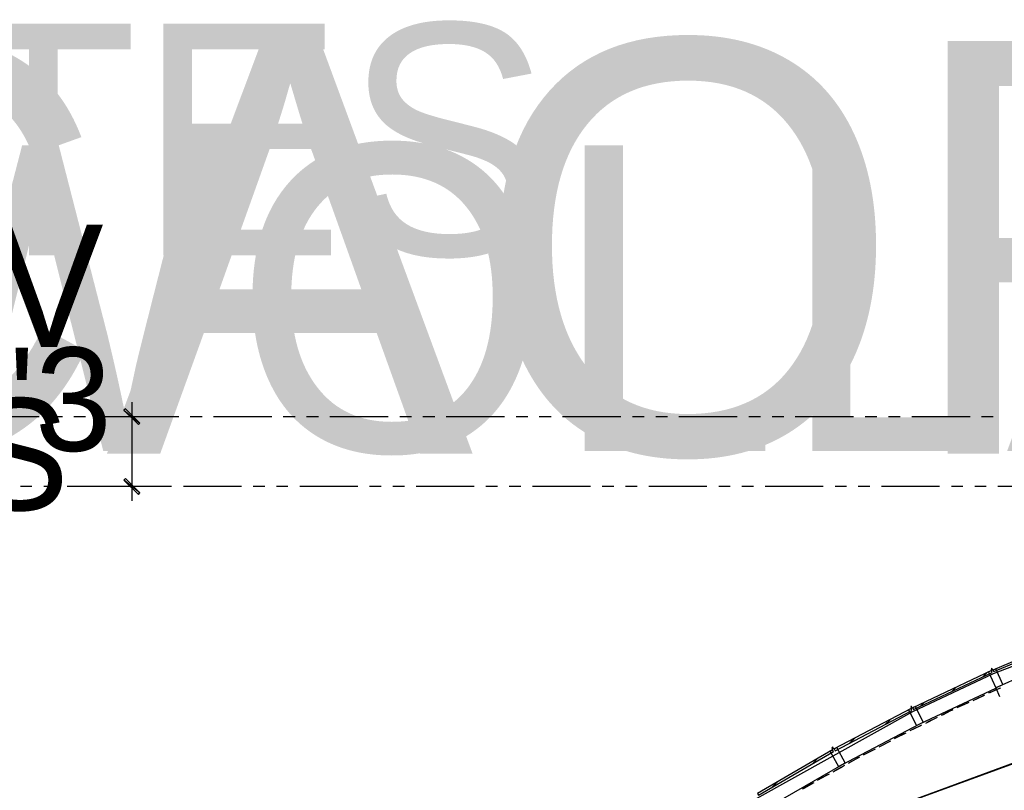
# Model space of a CAD drawing. Header units: feet. Extents: x -79 to 198, y -22 to 181.
# Tile 166 of 256: x 13 to 56, y 147 to 180. Entities that reach past the tile are written whole.
import ezdxf
from ezdxf.enums import TextEntityAlignment as Align

# ---------------------------------------------------------------- set-up
doc = ezdxf.new("R2010")
doc.units = ezdxf.units.FT
for name, color, linetype in [('A-AREA-UNIDAD', 30, 'CONTINUOUS'), ('A-LINEA', 7, 'CONTINUOUS'), ('A-LINEA-FINA', 9, 'CONTINUOUS'), ('A-TEXTO-PDF', 3, 'CONTINUOUS')]:
    doc.layers.add(name, color=color, linetype=linetype)

msp = doc.modelspace()

# ---------------------------------------------------------------- linework, layer by layer
at = {"layer": 'A-AREA-UNIDAD'}
msp.add_lwpolyline([(58.72, 153.5289), (55.28, 152.2133), (51.808, 150.5778), (44.96, 146.7733), (39.12, 142.8622), (39.36, 142.4889), (42.048, 144.4622), (43.232, 144.5333), (43.84, 143.8933), (44.832, 143.4489), (47.28, 143.5378), (49.2, 140.5689), (57.088, 138.7378)], dxfattribs=at)
at = {"layer": 'A-LINEA'}
for p, q in [((14.28, 163.2578), (11.7733, 163.2578)), ((15.28, 163.2578), (14.7733, 163.2578)), ((16.28, 163.2578), (15.7733, 163.2578)), ((19.28, 163.2578), (16.7733, 163.2578)), ((19.8133, 163.2578), (17.0267, 163.2578)), ((20.28, 163.2578), (19.7733, 163.2578)), ((21.28, 163.2578), (20.7733, 163.2578)), ((24.28, 163.2578), (21.7733, 163.2578)), ((25.28, 163.2578), (24.7733, 163.2578)), ((26.28, 163.2578), (25.7733, 163.2578)), ((29.28, 163.2578), (26.7733, 163.2578)), ((30.28, 163.2578), (29.7733, 163.2578)), ((31.28, 163.2578), (30.7733, 163.2578)), ((34.28, 163.2578), (31.7733, 163.2578)), ((35.28, 163.2578), (34.7733, 163.2578)), ((36.28, 163.2578), (35.7733, 163.2578)), ((39.28, 163.2578), (36.7733, 163.2578)), ((40.28, 163.2578), (39.7733, 163.2578)), ((41.28, 163.2578), (40.7733, 163.2578)), ((44.28, 163.2578), (41.7733, 163.2578)), ((45.28, 163.2578), (44.7733, 163.2578)), ((46.28, 163.2578), (45.7733, 163.2578)), ((49.28, 163.2578), (46.7733, 163.2578)), ((50.28, 163.2578), (49.7733, 163.2578)), ((51.28, 163.2578), (50.7733, 163.2578)), ((54.28, 163.2578), (51.7733, 163.2578)), ((55.28, 163.2578), (54.7733, 163.2578)), ((13.9733, 160.2578), (13.48, 160.2578)), ((14.9733, 160.2578), (14.48, 160.2578)), ((17.9733, 160.2578), (15.48, 160.2578)), ((19.8133, 160.2578), (17.0267, 160.2578)), ((18.9733, 160.2578), (18.48, 160.2578)), ((19.9733, 160.2578), (19.48, 160.2578)), ((22.9733, 160.2578), (20.48, 160.2578)), ((23.9733, 160.2578), (23.48, 160.2578)), ((24.9733, 160.2578), (24.48, 160.2578)), ((27.9733, 160.2578), (25.48, 160.2578)), ((28.9733, 160.2578), (28.48, 160.2578)), ((29.9733, 160.2578), (29.48, 160.2578)), ((32.9733, 160.2578), (30.48, 160.2578)), ((33.9733, 160.2578), (33.48, 160.2578)), ((34.9733, 160.2578), (34.48, 160.2578)), ((37.9733, 160.2578), (35.48, 160.2578)), ((88.2115, 160.099), (36.6895, 141.2395)), ((88.0906, 160.0939), (36.6895, 141.2395)), ((38.9733, 160.2578), (38.48, 160.2578)), ((39.9733, 160.2578), (39.48, 160.2578)), ((42.9733, 160.2578), (40.48, 160.2578)), ((43.9733, 160.2578), (43.48, 160.2578)), ((44.9733, 160.2578), (44.48, 160.2578)), ((47.9733, 160.2578), (45.48, 160.2578)), ((48.9733, 160.2578), (48.48, 160.2578)), ((49.9733, 160.2578), (49.48, 160.2578)), ((52.9733, 160.2578), (50.48, 160.2578)), ((53.9733, 160.2578), (53.48, 160.2578)), ((54.9733, 160.2578), (54.48, 160.2578)), ((57.9733, 160.2578), (55.48, 160.2578)), ((54.8267, 152.0844), (55.0133, 152.2711)), ((53.48, 151.4444), (53.6667, 151.6311)), ((54.8533, 151.2711), (54.4, 151.0578)), ((54.9067, 151.2978), (54.4533, 151.0844)), ((52.1333, 150.8178), (52.32, 150.9911)), ((54.1733, 150.9511), (53.72, 150.7511)), ((54.2267, 150.9778), (53.7733, 150.7778)), ((50.64, 150.0444), (50.8533, 150.2444)), ((52.8133, 150.3111), (52.36, 150.0844)), ((52.8667, 150.3378), (52.4267, 150.1244)), ((52.1467, 149.9778), (51.6933, 149.7644)), ((52.2, 150.0044), (51.7467, 149.7911)), ((49.12, 149.2444), (49.3467, 149.4578)), ((51.4667, 149.6444), (51.0267, 149.4178)), ((51.52, 149.6711), (51.08, 149.4444)), ((50.1467, 148.9511), (49.6933, 148.7244)), ((50.2, 148.9778), (49.7467, 148.7511)), ((50.8, 149.2978), (50.36, 149.0711)), ((50.8667, 149.3244), (50.4133, 149.0978)), ((47.4933, 148.3378), (47.7467, 148.5911)), ((49.48, 148.6044), (49.04, 148.3644)), ((49.5333, 148.6311), (49.0933, 148.3911)), ((48.8267, 148.2311), (48.3867, 147.9911)), ((48.88, 148.2711), (48.44, 148.0311)), ((45.76, 147.3378), (46.0133, 147.5778)), ((47.5067, 147.5111), (47.08, 147.2578)), ((47.5733, 147.5378), (47.1333, 147.2844))]:
    msp.add_line(p, q, dxfattribs=at)
for points in [[(18.2667, 163.8844), (18.2667, 163.2578), (18.2667, 160.2578), (18.2667, 159.6444)], [(55.3067, 152.3111), (58.7467, 153.7511), (58.7067, 153.8311), (55.2667, 152.3778), (55.3067, 152.3111)], [(51.8533, 150.6844), (55.2267, 152.2711), (55.2, 152.3511), (51.8267, 150.7511), (51.8533, 150.6844)], [(55.3867, 152.4311), (55.2533, 152.3778), (55.2133, 152.4444), (55.1867, 152.4311), (55.2133, 152.3644), (55.08, 152.2978), (55.3867, 151.6178), (55.6933, 151.7511), (55.3867, 152.4311)], [(56.6, 152.1511), (55.3867, 151.6178), (55.5467, 151.2444)], [(42.4533, 144.4711), (45.4933, 146.4178), (48.7733, 148.3111), (52.12, 150.0711), (55.3867, 151.6044)], [(55.5333, 151.5778), (55.32, 151.4844), (55.08, 151.3778)], [(55.5867, 151.6044), (55.36, 151.5111), (55.1333, 151.4044)], [(48.48, 148.9111), (51.7867, 150.6444), (51.7467, 150.7244), (48.44, 148.9911), (48.48, 148.9111)], [(51.9333, 150.8178), (51.8, 150.7511), (51.76, 150.8178), (51.7333, 150.8044), (51.76, 150.7244), (51.64, 150.6711), (51.9733, 149.9911), (52.2667, 150.1378), (51.9333, 150.8178)], [(53.4933, 150.6444), (53.4, 150.6044), (53.04, 150.4178)], [(53.5467, 150.6711), (53.44, 150.6178), (53.0933, 150.4444)], [(45.1867, 147.0044), (48.4133, 148.8711), (48.3733, 148.9511), (45.1467, 147.0711), (45.1867, 147.0044)], [(48.56, 149.0444), (48.4267, 148.9778), (48.3867, 149.0578), (48.3467, 149.0311), (48.3867, 148.9644), (48.2667, 148.8844), (48.6267, 148.2311), (48.92, 148.3911), (48.56, 149.0444)], [(48.16, 147.8711), (47.76, 147.6578), (47.7333, 147.6311)], [(48.2267, 147.9111), (47.7867, 147.6711), (47.7867, 147.6578)]]:
    msp.add_lwpolyline(points, dxfattribs=at)
at = {"layer": 'A-LINEA-FINA'}
for points in [[(17.9867, 163.6044), (17.92, 163.5378), (18.6133, 162.9778), (17.9867, 163.6044)], [(17.92, 163.5378), (18.6133, 162.9778), (18.5467, 162.9244), (17.92, 163.5378), (17.92, 163.5378)], [(18.6133, 159.9911), (17.92, 160.5378), (17.9867, 160.6044), (18.6133, 159.9911), (18.6133, 159.9911)], [(18.5467, 159.9244), (18.6133, 159.9911), (17.92, 160.5378), (18.5467, 159.9244)]]:
    msp.add_lwpolyline(points, dxfattribs=at)

# ---------------------------------------------------------------- texts
at = {"layer": 'A-TEXTO-PDF'}
for s, height, p in [('KCABTES', 9.944, (5.2265, 170.193)), ('TNEMHCAORCNE', 17.716, (17.1598, 161.6769)), ('ELBAWOLLA', 13.144, (14.3198, 161.7794)), ('WEIV', 5.259, (8.0665, 166.2495)), ('"0-\'3', 4.438, (11.4932, 161.7917)), ('EDIS', 4.802, (8.0665, 159.246))]:
    msp.add_text(s, height=height, dxfattribs=at).set_placement(p, align=Align.CENTER)

doc.saveas('drawing.dxf')
